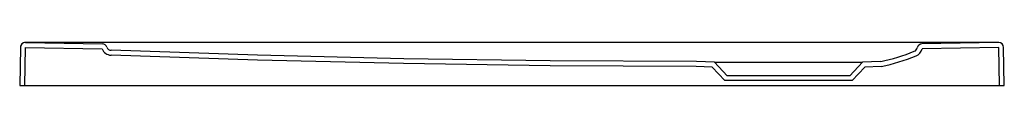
# Model space of a CAD drawing. Header units: millimetres. Extents: x 4963.36 to 4964.161, y 2381.804 to 2381.839.
import ezdxf

# ---------------------------------------------------------------- set-up
doc = ezdxf.new("R2010")
doc.units = ezdxf.units.MM
doc.layers.add('SANINDUSA', color=3, linetype='Continuous')

msp = doc.modelspace()

# ---------------------------------------------------------------- linework, layer by layer
at = {"layer": 'SANINDUSA'}
for p, q in [((4963.36018, 2381.83476), (4963.35964, 2381.80376)), ((4963.36418, 2381.83469), (4963.36364, 2381.80376)), ((4963.36418, 2381.83469), (4963.42682, 2381.8336)), ((4963.37297, 2381.83869), (4963.36421, 2381.83873)), ((4963.36425, 2381.83869), (4963.42689, 2381.8376)), ((4964.14752, 2381.83869), (4963.37297, 2381.83869)), ((4964.15625, 2381.83869), (4964.09388, 2381.8376)), ((4964.15632, 2381.83469), (4964.09395, 2381.8336)), ((4964.15628, 2381.83873), (4964.14752, 2381.83869)), ((4964.15686, 2381.80376), (4964.15632, 2381.83469)), ((4964.16086, 2381.80376), (4964.16032, 2381.83476)), ((4963.92315, 2381.8188), (4963.91012, 2381.81925)), ((4963.92494, 2381.82274), (4963.91026, 2381.82325)), ((4963.93352, 2381.80774), (4963.92315, 2381.8188)), ((4963.93525, 2381.81174), (4963.92494, 2381.82274)), ((4963.92494, 2381.82274), (4964.04556, 2381.82274)), ((4964.04556, 2381.82274), (4964.03525, 2381.81174)), ((4964.04735, 2381.8188), (4964.03698, 2381.80774)), ((4964.06024, 2381.82325), (4964.04556, 2381.82274)), ((4964.06071, 2381.81926), (4964.04735, 2381.8188)), ((4964.03525, 2381.81174), (4963.93525, 2381.81174)), ((4963.35964, 2381.80376), (4964.16086, 2381.80376)), ((4963.35964, 2381.80376), (4963.36364, 2381.80376)), ((4964.03698, 2381.80774), (4963.93352, 2381.80774)), ((4964.15686, 2381.80376), (4964.16086, 2381.80376))]:
    msp.add_line(p, q, dxfattribs=at)
for points in [[(4963.91025, 2381.82325), (4963.7913, 2381.82382), (4963.67216, 2381.82554), (4963.55318, 2381.8284), (4963.43416, 2381.8324)], [(4963.91023, 2381.81925), (4963.79126, 2381.81982), (4963.67209, 2381.82154), (4963.55307, 2381.8244), (4963.43403, 2381.8284)]]:
    msp.add_lwpolyline(points, dxfattribs=at)
for centre, radius, start, end in [((4963.36418, 2381.83473), 0.004, 89.49884, 178.99892), ((4963.36418, 2381.83469), 0.004, 89, 179), ((4963.43431, 2381.8364), 0.008, 200.46543, 267.79884), ((4963.42682, 2381.8336), 0.004, 20.46481, 89), ((4963.43431, 2381.8364), 0.004, 200.46543, 267.79884), ((4964.08612, 2381.83527), 0.004, 292.0499, 347.97463), ((4964.08612, 2381.83527), 0.008, 292.0499, 347.97463), ((4964.09395, 2381.8336), 0.004, 91, 167.97463), ((4964.15632, 2381.83469), 0.004, 1, 91), ((4964.15632, 2381.83473), 0.004, 1.00108, 90.50116), ((4964.03028, 2381.97121), 0.15097, 281.45037, 292.32535), ((4964.03028, 2381.97121), 0.15497, 281.32632, 292.32535)]:
    msp.add_arc(centre, radius, start, end, dxfattribs=at)

doc.saveas('drawing.dxf')
